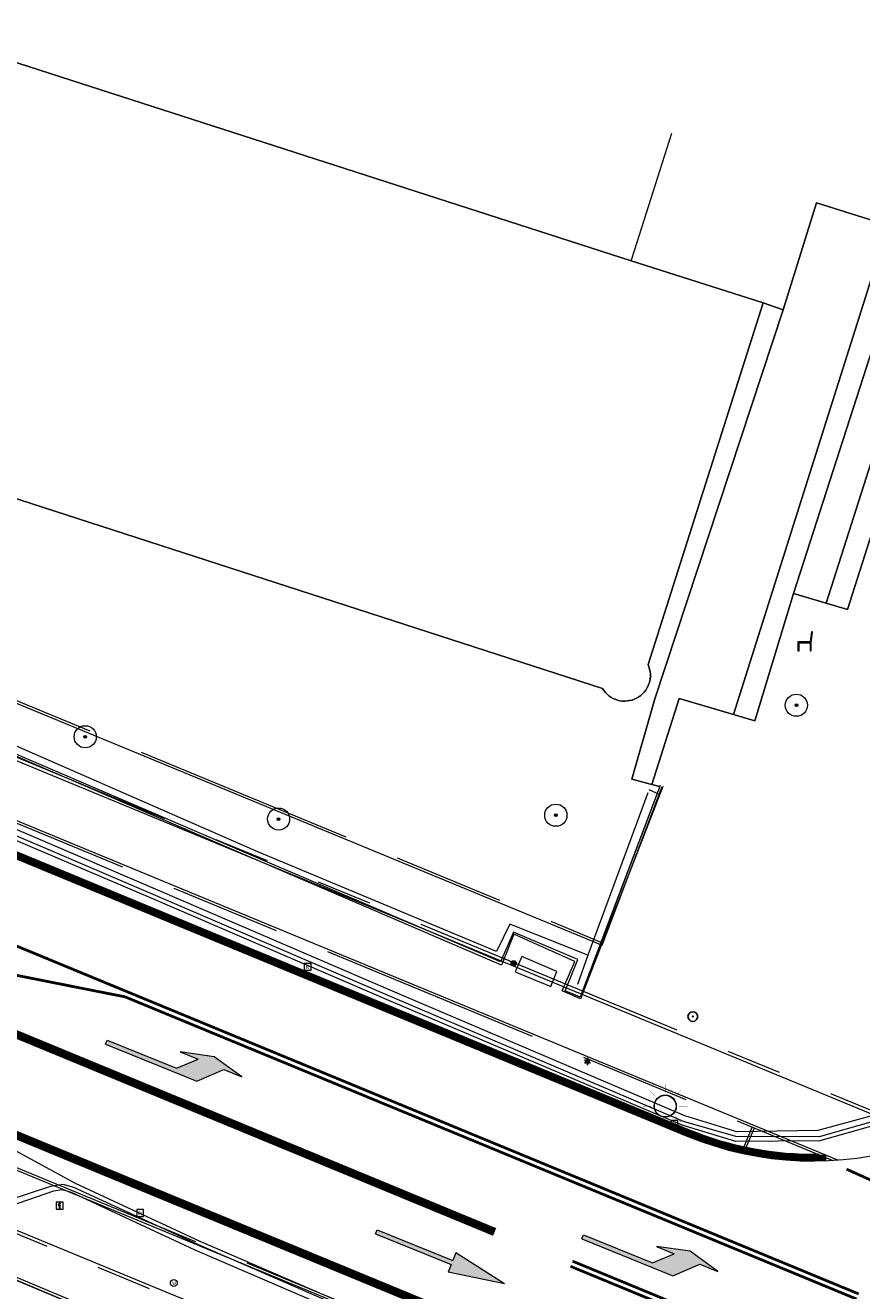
# Model space of a CAD drawing. Header units: metres. Extents: x 187916 to 189411, y 333285 to 334910.
# Tile 33 of 256: x 188559 to 188589, y 334253 to 334299. Entities that reach past the tile are written whole.
import ezdxf
from ezdxf.enums import TextEntityAlignment as Align

# ---------------------------------------------------------------- set-up
doc = ezdxf.new("R2010")
doc.units = ezdxf.units.M
for name, pattern in [('ACAD_ISO09W100', [45, 24, -3, 6, -3, 6, -3]), ('VH-OPSLUITBAND_100X200', [16, 8, -2, 4, -2]), ('VH-TROTTOIRBAND_180-200', [20, 10, -2, 2, -2, 2, -2]), ('VW-1-3_STREEP', [4, 1, -3])]:
    doc.linetypes.add(name, pattern=pattern)
for name, color, linetype, lineweight in [('B-ME-GR-BOOM-S', 253, 'Continuous', 25), ('B-ME-IE-MEUBILAIR_WEGMEUBILAIR-S', 253, 'Continuous', 18), ('B-ME-IE-MEUBILAIR_WEGMEUBILAIR_KAST-G', 253, 'Continuous', 18), ('B-ME-IE-MEUBILAIR_WEGMEUBILAIR_LICHTMAST-S', 253, 'Continuous', 25), ('B-ME-IE-MEUBILAIR_WEGMEUBILAIR_PAAL-S', 253, 'Continuous', 18), ('B-ME-IE-TERREINAFSCHEIDING_NATUURLIJK_HAAG-G', 253, 'IE-TERREINAFSCHEIDING-NATUURLIJK-HAAG', 18), ('B-ME-OG-BEBOUWING_HOOFDGEBOUW-G', 253, 'Continuous', 18), ('B-ME-RI-HWA_KOLK-S', 253, 'Continuous', 25), ('B-ME-VH-KANTOPSLUITING_ACHTERKANTBAND-G', 253, 'Continuous', 18), ('B-ME-VH-VERHARDING_ASFALT-G', 253, 'Continuous', 18), ('B-ME-VH-VERHARDING_BETONSTRAATSTEEN-G', 253, 'Continuous', 18), ('B-ME-VH-VERHARDING_TEGEL-G', 253, 'Continuous', 18), ('B-WE-GR-BEPLANTING_CULTUUR_BODEMBEDEKKER-GV', 253, 'Continuous', 15), ('B-WE-GR-BEPLANTING_CULTUUR_HEESTERS-GV', 253, 'Continuous', 15), ('B-WE-GR-BOOM-S', 253, 'Continuous', 15), ('B-WE-GR-HAAG-G', 253, 'GR-HAAG1-SO', 15), ('B-WE-IE-MEUBILAIR_WEGMEUBILAIR-S', 253, 'Continuous', 15), ('B-WE-IE-TERREINAFSCHEIDING_KUNSTMATIG_MUUR-G', 253, 'IE-TERREINAFSCHEIDING_KUNSTMATIG-SO', 15), ('B-WE-OG-BEBOUWING-GV', 253, 'Continuous', 15), ('B-WE-OG-TERREIN_ERF-GV', 253, 'Continuous', 15), ('B-WE-VH-OPENVERHARDING-GV', 253, 'Continuous', 15), ('N-WE-KL-ET_LS_OV_LICHTMAST-S', 7, 'Continuous', 25), ('N-WE-VH-KANTOPSLUITING_OPSLUITBAND_80X200-G', 30, 'VH-OPSLUITBAND_100X200', 15), ('N-WE-VH-KANTOPSLUITING_RIJWIELPADBAND_4-12 200-G', 94, 'VH-TROTTOIRBAND_180-200', 15), ('N-WE-VH-KANTOPSLUITING_TROTTOIRBAND_RWS-G', 251, 'ACAD_ISO09W100', 35), ('N-WE-VH-KANTOPSLUITING_VOORKANTBAND-G', 7, 'Continuous', 15), ('N-WE-VW-MARKERING_DWARS_OVERSTEEK_BLOKSTREEP-G', 251, 'VW-BLOK50', 0), ('N-WE-VW-MARKERING_LANGS_STREEP-G', 251, 'Continuous', 0), ('N-WE-VW-MARKERING_LANGS_STREEP_13_030_OENV-G', 251, 'VW-1-3_STREEP', 0), ('N-WE-VW-MARKERING_LANGS_STREEP_DOORGETROKKEN_010_OENV-G', 251, 'Continuous', 0), ('N-WE-VW-MARKERING_VLAK-G', 251, 'Continuous', 0)]:
    doc.layers.add(name, color=color, linetype=linetype, lineweight=lineweight)
doc.styles.add('NLCS-ISO', font='NLCS-ISO.ttf')
doc.linetypes.add('GR-HAAG1-SO', pattern='A,6,[176,NLCS.SHX,S=0.125,R=0,X=0,Y=0],-2', length=8)
doc.linetypes.add('IE-TERREINAFSCHEIDING-NATUURLIJK-HAAG', pattern='A,7,-1.5,[67,NLCS.SHX,S=0.75,R=45,X=0,Y=0],-1.5', length=10)
doc.linetypes.add('IE-TERREINAFSCHEIDING_KUNSTMATIG-SO', pattern='A,4,[82,NLCS.SHX,S=0.75,R=90,X=0,Y=0],4,-2', length=10)
doc.linetypes.add('VW-BLOK50', pattern='A,0,-0.5,[148,NLCS.SHX,S=1,R=0,X=-0.5,Y=0],-0.5', length=1)

# ---------------------------------------------------------------- blocks, each defined once
blk = doc.blocks.new('SIE-WEG_ZITBANK-SO')
at = {"color": 0, "linetype": 'ByBlock', "lineweight": 18}
blk.add_lwpolyline([(-0.9124999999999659, -1.631292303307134), (-0.9124999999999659, -0.1999999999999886), (1.087500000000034, -0.1999999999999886), (1.087500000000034, -1.631292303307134), (1.287500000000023, -1.631292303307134), (1.287500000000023, -0.2124515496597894), (1.536122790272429, 1.776530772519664), (1.334566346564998, 1.776530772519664), (1.112500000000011, 0), (-1.112499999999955, 0), (-1.112499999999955, -1.631292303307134)], close=True, dxfattribs=at)
blk = doc.blocks.new('SGR-BOOM_GBKN-SO')
at = {"linetype": 'ByBlock', "lineweight": 18}
h = blk.add_hatch(color=0, dxfattribs=at)
h.dxf.hatch_style = 1
edge = h.paths.add_edge_path()
edge.add_arc((0, 0), 0.25, 0, 360)
at = {"color": 0, "linetype": 'ByBlock', "lineweight": 18}
for radius in [2, 0.25]:
    blk.add_circle((0, 0), radius, dxfattribs=at)
at = {"color": 0, "linetype": 'ByBlock', "lineweight": 18, "style": 'NLCS-ISO'}
blk.add_attdef('SOORT', (2.5, 0), '', height=1.5, dxfattribs=at)
blk = doc.blocks.new('SRI-KOLK-SO')
at = {"color": 0, "linetype": 'ByBlock', "lineweight": 18}
blk.add_lwpolyline([(-1.125, -1.125), (1.125, -1.125), (1.125, 1.125), (-1.125, 1.125)], close=True, dxfattribs=at)
at = {"color": 0, "linetype": 'ByBlock', "lineweight": 18, "style": 'NLCS-ISO'}
blk.add_text('k', height=1.5, dxfattribs=at).set_placement((0, 0), align=Align.MIDDLE_CENTER)
blk = doc.blocks.new('B-SIE-WEG_LICHTMAST-SO')
at = {"ltscale": 0.1}
for p, q in [((-1.096064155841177, 0.6328125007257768), (-2.192125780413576, 1.265625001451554)), ((8.349587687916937e-10, 1.265625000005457), (1.669846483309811e-09, 2.53125000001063)), ((1.096064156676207, 0.6328124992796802), (2.192125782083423, 1.26562499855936)), ((-1.096064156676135, -0.6328124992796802), (-2.192125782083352, -1.26562499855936)), ((-8.349587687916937e-10, -1.265625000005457), (-1.669775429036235e-09, -2.53125000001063)), ((1.096064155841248, -0.6328125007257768), (2.192125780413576, -1.265625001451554))]:
    blk.add_line(p, q, dxfattribs=at)
at = {"flags": 128}
for points in [[(-1.162672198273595, 0.4999999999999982), (1.162672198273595, 0.4999999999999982)], [(-1.162672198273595, -0.4999999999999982), (1.162672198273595, -0.4999999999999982)]]:
    blk.add_lwpolyline(points, dxfattribs=at)
at = {"ltscale": 0.1}
blk.add_circle((0, 0), 1.265625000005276, dxfattribs=at)
at = {"style": 'NLCS-ISO'}
blk.add_attdef('TYPE', text='', height=1.8, dxfattribs=at).set_placement((1.669846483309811e-09, 2.53125000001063), align=Align.BOTTOM_CENTER)
blk = doc.blocks.new('SIE-WEG_PAAL_ALGEMEEN_TYPE_01-SO')
h = blk.add_hatch(color=256)
edge = h.paths.add_edge_path()
edge.add_arc((2.273736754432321e-16, 0), 0.1875, 0, 360)
at = {"ltscale": 0.5}
blk.add_circle((2.273736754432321e-16, 0), 0.1875, dxfattribs=at)
blk = doc.blocks.new('SGR-BOOM_01')
at = {"ltscale": 0.1}
h = blk.add_hatch(color=256, dxfattribs=at)
edge = h.paths.add_edge_path()
edge.add_arc((7.366995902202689e-12, -5.115907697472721e-12), 0.15, 0, 360)
for centre, radius in [((0, 0), 2.5), ((7.366995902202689e-12, -5.115907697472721e-12), 0.04499999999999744)]:
    blk.add_circle(centre, radius)
blk.add_circle((7.366995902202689e-12, -5.115907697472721e-12), 0.15, dxfattribs=at)
blk = doc.blocks.new('SIE-WEG_STRAATPOT_WATER-SO')
blk.add_circle((0, 2.91038304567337e-14), 0.4)
at = {"style": 'NLCS-ISO'}
blk.add_text('W', height=0.4, dxfattribs=at).set_placement((-0.2128690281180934, -0.2108641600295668))
blk = doc.blocks.new('SIE-WEG_VERKEERSBORD_INFORMATIE-SO')
at = {"linetype": 'ByBlock', "lineweight": 18}
h = blk.add_hatch(color=0, dxfattribs=at)
h.dxf.hatch_style = 1
h.paths.add_polyline_path([(0.31640625, 0.4893749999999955), (-0.8226562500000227, 0.4893749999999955), (-0.8226562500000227, 0.1940624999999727), (-0.31640625, 0.1940624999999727), (-0.31640625, -1.620000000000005), (0.31640625, -1.620000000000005)])
h = blk.add_hatch(color=0, dxfattribs=at)
h.dxf.hatch_style = 1
edge = h.paths.add_edge_path()
edge.add_arc((0, 1.246607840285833), 0.3733921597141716, 0, 360)
at = {"color": 0, "linetype": 'ByBlock', "lineweight": 18}
for points in [[(-2, -2), (2, -2), (2, 2), (-2, 2)], [(0.31640625, 0.4893749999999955), (-0.8226562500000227, 0.4893749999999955), (-0.8226562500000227, 0.1940624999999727), (-0.31640625, 0.1940624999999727), (-0.31640625, -1.620000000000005), (0.31640625, -1.620000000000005)]]:
    blk.add_lwpolyline(points, close=True, dxfattribs=at)
blk.add_circle((0, 1.246607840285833), 0.3733921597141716, dxfattribs=at)
blk = doc.blocks.new('DTM')
at = {"layer": 'B-ME-IE-MEUBILAIR_WEGMEUBILAIR_KAST-G', "ltscale": 0.2, "flags": 128}
blk.add_lwpolyline([(188578.2400000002, 334264.2429999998), (188578.4560000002, 334264.7859999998), (188577.1890000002, 334265.3300000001), (188576.9569999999, 334264.773), (188578.2400000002, 334264.2429999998)], dxfattribs=at)
at = {"layer": 'B-ME-IE-TERREINAFSCHEIDING_NATUURLIJK_HAAG-G', "ltscale": 0.2, "flags": 128}
for points in [[(188567.6579999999, 334269.1060000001), (188556.3289999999, 334274.066)], [(188581.7400000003, 334271.238), (188579.5810000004, 334265.377)], [(188576.2760000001, 334265.5139999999), (188567.6579999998, 334269.106)], [(188576.764, 334266.503), (188576.2760000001, 334265.514)], [(188579.5810000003, 334265.377), (188576.7640000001, 334266.5030000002)], [(188579.5810000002, 334265.3769999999), (188579.2000000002, 334264.321)]]:
    blk.add_lwpolyline(points, dxfattribs=at)
at = {"layer": 'B-ME-OG-BEBOUWING_HOOFDGEBOUW-G', "ltscale": 0.2, "flags": 128}
blk.add_lwpolyline([(188617.5070000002, 334221.7250000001), (188618.6430000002, 334224.4709999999), (188619.7198740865, 334227.0396522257), (188619.4160000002, 334227.7800000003), (188619.1280349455, 334228.4805716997), (188577.4479999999, 334245.8790000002), (188563.1030000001, 334251.898), (188526.2999999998, 334267.3530000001), (188523.7779999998, 334266.5379999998)], dxfattribs=at)
at = {"layer": 'B-ME-VH-KANTOPSLUITING_ACHTERKANTBAND-G', "ltscale": 0.2, "flags": 128}
for points in [[(188602.8590000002, 334276.3760000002), (188598.3280000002, 334269.1519999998), (188594.801, 334263.3050000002), (188594.2450000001, 334262.5219999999), (188593.9160000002, 334262.8100000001), (188592.8960000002, 334261.736), (188593.216, 334261.4180000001), (188590.7220000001, 334259.8199999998), (188587.8840000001, 334259.0470000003), (188584.9580000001, 334259.0070000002), (188583.0780000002, 334259.5759999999), (188572.5219999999, 334264.0779999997), (188563.963, 334267.7590000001), (188555.4029999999, 334271.4350000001), (188551.6189999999, 334273.4079999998), (188547.574, 334275.932), (188543.216, 334279.04), (188539.6439999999, 334282.0320000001), (188535.648, 334285.8160000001), (188532.4870000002, 334288.9509999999), (188532.8020000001, 334289.2790000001), (188531.7579999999, 334290.3459999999), (188531.4339999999, 334290.0240000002), (188526.858, 334294.6260000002)], [(188582.1809999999, 334271.4980000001), (188579.2939999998, 334263.858), (188578.7560000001, 334264.0970000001), (188579.2200000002, 334265.2220000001), (188576.895, 334266.2119999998), (188576.4199999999, 334265.1359999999), (188567.5060000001, 334268.9479999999), (188556.3140000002, 334273.7480000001), (188552.531, 334275.787), (188548.335, 334278.4390000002), (188544.4550000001, 334281.2280000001), (188535.952, 334289.0219999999), (188535.878, 334289.068), (188535.1200000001, 334289.804), (188535.0630000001, 334289.8459999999), (188534.6880000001, 334290.1880000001)], [(188608.301, 334236.2629999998), (188600.1400000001, 334239.798), (188591.9330000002, 334243.3059999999), (188582.6179999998, 334247.3190000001), (188574.6519999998, 334250.7510000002), (188565.4040000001, 334254.736), (188560.9369999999, 334256.8080000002), (188560.6120000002, 334256.915), (188560.281, 334256.8650000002), (188558.7259999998, 334256.3169999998), (188558.372, 334256.2790000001), (188558.1740000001, 334256.2939999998), (188550.7489999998, 334260.304), (188543.781, 334264.4100000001), (188537.6740000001, 334268.227), (188532.412, 334271.8119999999), (188532.0249999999, 334272.2570000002), (188531.534, 334274.2510000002), (188531.3900000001, 334274.483), (188531.1349999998, 334274.7069999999), (188529.031, 334275.6209999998), (188526.432, 334275.8820000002), (188526.4399999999, 334275.4339999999), (188524.9879999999, 334275.2420000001)]]:
    blk.add_lwpolyline(points, dxfattribs=at)
at = {"layer": 'B-ME-VH-VERHARDING_ASFALT-G', "ltscale": 0.2, "flags": 128}
for points in [[(188603.1839999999, 334276.219), (188598.6529999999, 334268.98), (188595.1069999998, 334263.122), (188594.503, 334262.2519999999), (188593.469, 334261.1669999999), (188590.8900000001, 334259.5079999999), (188587.9530000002, 334258.6740000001), (188584.9189999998, 334258.659), (188582.9759999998, 334259.2379999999), (188572.3879999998, 334263.7450000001), (188563.8700000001, 334267.4139999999), (188555.2560000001, 334271.085), (188551.4700000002, 334273.051), (188547.3420000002, 334275.6660000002), (188543.037, 334278.7039999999), (188539.3879999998, 334281.7859999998), (188535.406, 334285.551), (188532.2560000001, 334288.6710000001), (188531.2370000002, 334289.6940000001), (188526.5899999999, 334294.3870000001)], [(188618.6260000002, 334232.2429999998), (188609.8119999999, 334235.9950000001), (188608.4210000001, 334236.5980000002), (188600.2409999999, 334240.1179999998), (188592.0649999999, 334243.6329999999), (188582.77, 334247.6329999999), (188574.7779999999, 334251.0690000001), (188565.5819999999, 334255.0460000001), (188561.0789999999, 334257.1340000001), (188551.7760000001, 334262.2080000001), (188544.8829999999, 334266.2609999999), (188538.9410000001, 334270.0109999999), (188531.327, 334275.0439999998), (188529.037, 334275.9649999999), (188526.426, 334276.2390000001), (188524.8509999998, 334276.0350000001), (188521.9840000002, 334275.0439999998), (188519.46, 334273.298), (188517.6699999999, 334270.807), (188517.0099999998, 334269.0450000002)]]:
    blk.add_lwpolyline(points, dxfattribs=at)
at = {"layer": 'B-ME-VH-VERHARDING_BETONSTRAATSTEEN-G', "ltscale": 0.2, "flags": 128}
for points in [[(188603.0320000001, 334276.273), (188598.5079999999, 334269.0470000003), (188594.9739999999, 334263.2089999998), (188594.4010000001, 334262.3709999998), (188593.3509999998, 334261.2689999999), (188590.8080000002, 334259.6370000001), (188587.9270000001, 334258.8190000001), (188584.9210000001, 334258.8319999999), (188583.0249999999, 334259.372), (188572.4530000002, 334263.8840000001), (188563.8790000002, 334267.5729999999), (188555.3089999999, 334271.2379999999), (188551.5299999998, 334273.2080000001), (188547.4279999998, 334275.7749999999), (188543.1209999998, 334278.8629999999), (188539.4789999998, 334281.8930000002), (188535.5079999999, 334285.6680000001), (188532.3870000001, 334288.79), (188531.29, 334289.8760000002), (188526.713, 334294.4909999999)], [(188608.3689999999, 334236.4569999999), (188600.196, 334239.983), (188592.023, 334243.4950000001), (188582.7140000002, 334247.5079999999), (188574.7209999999, 334250.9240000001), (188565.5010000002, 334254.932), (188561.0219999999, 334256.9980000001), (188560.6299999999, 334257.1069999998), (188560.182, 334257.0290000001), (188558.6340000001, 334256.5269999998), (188558.3670000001, 334256.4789999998), (188558.2480000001, 334256.4890000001), (188550.8509999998, 334260.4750000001), (188543.9130000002, 334264.585), (188537.7680000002, 334268.4029999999), (188532.5410000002, 334271.9789999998), (188532.1919999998, 334272.3500000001), (188531.7230000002, 334274.2960000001), (188531.5430000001, 334274.6469999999), (188531.1890000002, 334274.9440000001), (188529.0240000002, 334275.821), (188526.4040000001, 334276.085), (188524.8569999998, 334275.8790000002)]]:
    blk.add_lwpolyline(points, dxfattribs=at)
at = {"layer": 'B-ME-VH-VERHARDING_TEGEL-G', "ltscale": 0.2, "flags": 128}
blk.add_lwpolyline([(188582.2799999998, 334271.4649999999), (188579.307, 334263.801), (188578.6540000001, 334264.0890000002), (188579.1060000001, 334265.1490000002), (188576.909, 334266.1310000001), (188576.4530000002, 334265.0210000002), (188567.4900000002, 334268.8700000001), (188556.29, 334273.693), (188552.4819999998, 334275.6880000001), (188548.287, 334278.3739999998), (188544.3900000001, 334281.176), (188535.875, 334288.9619999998)], dxfattribs=at)
at = {"layer": 'B-WE-GR-BEPLANTING_CULTUUR_BODEMBEDEKKER-GV', "ltscale": 0.2, "flags": 128}
blk.add_lwpolyline([(188596.778, 334286.27), (188597.143, 334287.413), (188590.585, 334289.543), (188587.002, 334278.43), (188588.176, 334278.084), (188591.361, 334288.026)], close=True, dxfattribs=at)
at = {"layer": 'B-WE-GR-BEPLANTING_CULTUUR_HEESTERS-GV', "ltscale": 0.2, "flags": 128}
for points in [[(188597.143, 334287.413), (188601.736, 334285.946), (188602.377, 334287.959), (188587.835, 334292.533), (188586.628, 334288.672), (188581.99, 334274.634), (188581.163, 334271.728), (188581.887, 334271.537), (188582.872, 334274.644), (188584.83, 334274.067), (188590.039, 334290.537), (188597.378, 334288.129)], [(188597.143, 334287.413), (188597.378, 334288.129), (188590.039, 334290.537), (188584.83, 334274.067), (188585.598, 334273.841), (188587.002, 334278.43), (188590.585, 334289.543)], [(188596.778, 334286.27), (188591.361, 334288.026), (188588.176, 334278.084), (188588.944, 334277.858), (188591.878, 334287.017), (188596.534, 334285.508)]]:
    blk.add_lwpolyline(points, close=True, dxfattribs=at)
blk.add_lwpolyline([(188582.182, 334271.165), (188581.7892015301, 334271.3452307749)], dxfattribs=at)
at = {"layer": 'B-WE-GR-HAAG-G', "ltscale": 0.2, "flags": 128}
for points in [[(188596.778, 334286.27), (188596.534, 334285.508), (188591.878, 334287.017), (188588.944, 334277.858), (188588.176, 334278.084)], [(188587.002, 334278.43), (188585.598, 334273.841), (188584.83, 334274.067)], [(188588.176, 334278.084), (188587.002, 334278.43)]]:
    blk.add_lwpolyline(points, dxfattribs=at)
at = {"layer": 'B-WE-IE-TERREINAFSCHEIDING_KUNSTMATIG_MUUR-G', "ltscale": 0.2, "flags": 128}
for points in [[(188581.933, 334292.932), (188582.605, 334295.045)], [(188581.268, 334290.841), (188581.933, 334292.932)], [(188581.141, 334290.441), (188581.268, 334290.841)]]:
    blk.add_lwpolyline(points, dxfattribs=at)
at = {"layer": 'B-WE-OG-BEBOUWING-GV', "ltscale": 0.2, "flags": 128}
for points in [[(188581.75, 334275.864), (188585.903, 334288.917), (188581.141, 334290.441), (188556.081, 334298.514), (188557.165, 334301.91)], [(188539.578, 334303.176), (188537.144, 334295.511), (188537.479, 334295.403), (188538.24, 334295.157), (188553.549, 334290.213), (188553.672, 334290.594), (188558.62, 334288.994), (188556.529, 334282.628), (188580.103, 334275.004)], [(188581.334, 334274.654), (188581.335, 334274.655), (188581.336, 334274.655)]]:
    blk.add_lwpolyline(points, dxfattribs=at)
for points in [[(188581.832, 334275.524, 0.09430698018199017), (188581.75, 334275.864)], [(188581.61, 334274.873, 0.09468321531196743), (188581.783, 334275.177)], [(188581.783, 334275.177, 0.09523663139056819), (188581.832, 334275.524)], [(188580.103, 334275.004, 0.1927780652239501), (188580.649, 334274.584)], [(188581.336, 334274.655, 0.09367069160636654), (188581.61, 334274.873)], [(188580.649, 334274.584, 0.1926286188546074), (188581.334, 334274.654)]]:
    blk.add_lwpolyline(points, format="xyb", dxfattribs=at)
at = {"layer": 'B-WE-OG-TERREIN_ERF-GV', "ltscale": 0.2, "flags": 128}
for points in [[(188557.165, 334301.91), (188556.081, 334298.514), (188581.141, 334290.441), (188585.903, 334288.917), (188586.628, 334288.672), (188587.835, 334292.533), (188602.377, 334287.959), (188602.572, 334288.573), (188604.589, 334287.944), (188604.624, 334288.101), (188604.751, 334288.471), (188605.801, 334287.895)], [(188582.1679279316, 334271.4634067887), (188581.887, 334271.537), (188581.163, 334271.728), (188581.99, 334274.634), (188586.628, 334288.672), (188585.903, 334288.917), (188581.75, 334275.864)], [(188580.103, 334275.004), (188556.529, 334282.628)], [(188581.336, 334274.655), (188581.335, 334274.655), (188581.334, 334274.654)]]:
    blk.add_lwpolyline(points, dxfattribs=at)
for points in [[(188581.75, 334275.864, -0.09430698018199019), (188581.832, 334275.524)], [(188581.783, 334275.177, -0.09468321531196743), (188581.61, 334274.873)], [(188581.832, 334275.524, -0.0952366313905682), (188581.783, 334275.177)], [(188580.649, 334274.584, -0.1927780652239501), (188580.103, 334275.004)], [(188581.61, 334274.873, -0.09367069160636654), (188581.336, 334274.655)], [(188581.334, 334274.654, -0.1926286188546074), (188580.649, 334274.584)]]:
    blk.add_lwpolyline(points, format="xyb", dxfattribs=at)
at = {"layer": 'B-WE-VH-OPENVERHARDING-GV', "ltscale": 0.2, "flags": 128}
blk.add_lwpolyline([(188603.0750951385, 334276.2446879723), (188609.168, 334285.519), (188605.801, 334287.895), (188604.751, 334288.471), (188604.624, 334288.101), (188604.589, 334287.944), (188602.572, 334288.573), (188602.377, 334287.959), (188601.736, 334285.946), (188597.143, 334287.413), (188596.778, 334286.27), (188596.534, 334285.508), (188591.878, 334287.017), (188588.944, 334277.858), (188588.176, 334278.084), (188587.002, 334278.43), (188585.598, 334273.841), (188584.83, 334274.067), (188582.872, 334274.644), (188581.887, 334271.537), (188582.1679279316, 334271.4634067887)], dxfattribs=at)
at = {"layer": 'B-ME-GR-BOOM-S', "xscale": 0.07, "yscale": 0.07, "zscale": 0.07}
blk.add_blockref('SGR-BOOM_01', (188583.366, 334263.164), dxfattribs=at)
at = {"layer": 'B-ME-IE-MEUBILAIR_WEGMEUBILAIR-S'}
for name, p, xscale, yscale, zscale in [('SIE-WEG_VERKEERSBORD_INFORMATIE-SO', (188560.507, 334256.337), 0.0625, 0.0625, 0.0625), ('SIE-WEG_STRAATPOT_WATER-SO', (188564.629, 334253.545), 0.3125, 0.3125, 0.3125)]:
    blk.add_blockref(name, p, dxfattribs=dict(at, xscale=xscale, yscale=yscale, zscale=zscale))
at = {"layer": 'B-ME-IE-MEUBILAIR_WEGMEUBILAIR_LICHTMAST-S', "xscale": 0.05, "yscale": 0.05, "zscale": 0.05}
blk.add_blockref('B-SIE-WEG_LICHTMAST-SO', (188579.559, 334261.541), dxfattribs=at)
at = {"layer": 'B-ME-IE-MEUBILAIR_WEGMEUBILAIR_PAAL-S', "xscale": 0.5, "yscale": 0.5, "zscale": 0.5}
blk.add_blockref('SIE-WEG_PAAL_ALGEMEEN_TYPE_01-SO', (188576.898, 334265.084), dxfattribs=at)
at = {"layer": 'B-ME-RI-HWA_KOLK-S', "xscale": 0.11, "yscale": 0.11, "zscale": 0.11}
for p in [(188569.459, 334264.959), (188582.705, 334259.289), (188563.412, 334256.075)]:
    blk.add_blockref('SRI-KOLK-SO', p, dxfattribs=at)
at = {"layer": 'B-WE-GR-BOOM-S', "xscale": 0.2, "yscale": 0.2, "zscale": 0.2}
for p in [(188587.104, 334274.4), (188561.43, 334273.26), (188568.41, 334270.29), (188578.42, 334270.43)]:
    blk.add_blockref('SGR-BOOM_GBKN-SO', p, dxfattribs=at)
at = {"layer": 'B-WE-IE-MEUBILAIR_WEGMEUBILAIR-S', "xscale": 0.2, "yscale": 0.2, "zscale": 0.2}
blk.add_blockref('SIE-WEG_ZITBANK-SO', (188587.383, 334276.69), dxfattribs=at)
blk = doc.blocks.new('SKL-ET_OV_LICHTMAST-SO')
at = {"linetype": 'ByBlock', "lineweight": 18}
h = blk.add_hatch(color=0, dxfattribs=at)
h.dxf.hatch_style = 1
h.paths.add_polyline_path([(1, 0, 1), (-1, 0, 1)])
h.paths.add_polyline_path([(-0.975, 0, -1), (0.9750000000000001, 0, -1)], flags=16)
at = {"color": 0, "linetype": 'ByBlock', "lineweight": 18, "const_width": 0.025}
for points in [[(-1.41421356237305, 1.414213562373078), (-0.8838834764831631, 0.8838834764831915)], [(0, 2), (0, 1.25)], [(0.88388347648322, 0.8838834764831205), (1.414213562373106, 1.414213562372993)], [(-1.25, 0), (-2, 0)], [(2, 0), (1.25, 0)], [(-1.414213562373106, -1.414213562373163), (-0.8838834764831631, -0.88388347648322)], [(0.8838834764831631, -0.8838834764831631), (1.414213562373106, -1.414213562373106)], [(0, -1.25), (0, -2)]]:
    blk.add_lwpolyline(points, dxfattribs=at)
at = {"color": 0, "linetype": 'ByBlock', "lineweight": 18}
for radius in [1, 0.975]:
    blk.add_circle((0, 0), radius, dxfattribs=at)
blk = doc.blocks.new('ontwerp Parklaan')
at = {"layer": 'N-WE-VH-KANTOPSLUITING_OPSLUITBAND_80X200-G', "color": 251, "flags": 128}
for points in [[(188582.1809999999, 334271.4980000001), (188580.0582600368, 334265.8418154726), (188555.1237075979, 334276.1403472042, -0.04804592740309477), (188542.9753033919, 334282.5843160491), (188535.952, 334289.0219999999), (188535.878, 334289.068), (188535.1200000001, 334289.804), (188535.0630000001, 334289.8459999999), (188534.6880000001, 334290.1880000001), (188534.429, 334289.9079999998), (188528.5682164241, 334295.8691789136), (188533.8020006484, 334312.3269946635)], [(188541.2714770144, 334279.0978094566, 0.04773109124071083), (188555.4253116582, 334271.6014751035), (188588.4222858, 334257.9729816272)], [(188609.2567620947, 334237.9858817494), (188608.8826533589, 334237.0800988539), (188589.2008301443, 334245.2091351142), (188554.5480391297, 334259.5215182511), (188552.8657517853, 334260.2163408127, -0.07225312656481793), (188533.8511572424, 334271.5095065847)]]:
    blk.add_lwpolyline(points, format="xyb", dxfattribs=at)
for points in [[(188614.8163391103, 334230.2803957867), (188577.4479999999, 334245.8790000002), (188563.1030000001, 334251.898), (188526.1932957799, 334267.39780922), (188523.809, 334266.438), (188518.0860000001, 334252.6310000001), (188512.8679999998, 334240.4199999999), (188512.233, 334238.7710000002)], [(188585.2100674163, 334258.440301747), (188585.5132919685, 334259.1744615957)]]:
    blk.add_lwpolyline(points, dxfattribs=at)
at = {"layer": 'N-WE-VH-KANTOPSLUITING_RIJWIELPADBAND_4-12 200-G', "color": 251, "flags": 128}
for points in [[(188526.9797848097, 334299.4660934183, 0.001911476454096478), (188526.6989281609, 334297.9638643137, 0.06205744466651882), (188526.6160268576, 334296.5122380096, 0.04188649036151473), (188526.7636061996, 334295.539929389, 0.1324060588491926), (188528.2245551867, 334292.8505979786, 0.05373844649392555), (188541.6189743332, 334281.5111644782), (188542.4494868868, 334280.9562542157, 0.006098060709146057), (188544.130106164, 334279.8772837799, 0.003048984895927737), (188544.9801549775, 334279.3532537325, 0.03868484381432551), (188556.2651475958, 334273.634865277), (188591.8682696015, 334258.9299740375)], [(188615.5109503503, 334231.9622015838), (188588.3609942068, 334243.1757449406), (188553.7082031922, 334257.4881280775), (188552.0259158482, 334258.1829506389, -0.05485396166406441), (188536.8472617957, 334266.5003343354, -0.003159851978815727), (188536.0317421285, 334267.0790981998, -0.01425206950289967), (188532.4472589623, 334269.8154795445, -0.01254493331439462), (188529.4255401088, 334272.3897572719, 0.3200061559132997), (188523.7943169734, 334273.0190108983)]]:
    blk.add_lwpolyline(points, format="xyb", dxfattribs=at)
at = {"layer": 'N-WE-VH-KANTOPSLUITING_TROTTOIRBAND_RWS-G', "color": 251, "const_width": 0.22, "flags": 128}
for points in [[(188543.1827125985, 334276.3528689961, 0.03629151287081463), (188553.1500931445, 334271.3618802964), (188583.171634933, 334258.9623073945, 0.1083033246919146), (188588.1842489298, 334258.0712962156)], [(188608.4484270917, 334238.4387553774), (188589.616930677, 334246.2165875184), (188554.9641396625, 334260.5289706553, -0.001195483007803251), (188554.5971754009, 334260.6815632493, -0.0544689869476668), (188538.7992549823, 334269.4209252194)]]:
    blk.add_lwpolyline(points, format="xyb", dxfattribs=at)
at = {"layer": 'N-WE-VH-KANTOPSLUITING_TROTTOIRBAND_RWS-G', "color": 251, "linetype": 'Continuous', "flags": 128}
for points in [[(188543.2414604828, 334276.4459127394, 0.03628204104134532), (188553.1920849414, 334271.463549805), (188583.2136267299, 334259.0639769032, 0.1030584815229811), (188587.9355703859, 334258.174006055)], [(188616.8088587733, 334235.1047218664), (188589.6589224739, 334246.3182570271), (188555.0061314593, 334260.630640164, -0.001195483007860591), (188554.6396528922, 334260.7830307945, -0.05469956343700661), (188538.8002840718, 334269.5548356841, -0.007922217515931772), (188536.6765402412, 334271.1061805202)], [(188608.4064352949, 334238.3370858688), (188589.5749388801, 334246.1149180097), (188554.9221478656, 334260.4273011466, -0.05566809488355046), (188538.735868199, 334269.3310246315)]]:
    blk.add_lwpolyline(points, format="xyb", dxfattribs=at)
at = {"layer": 'N-WE-VH-KANTOPSLUITING_VOORKANTBAND-G', "color": 251, "flags": 128}
for points in [[(188533.725762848, 334312.3512392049), (188528.4773664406, 334295.8474749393), (188534.430764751, 334289.7920947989), (188534.6927863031, 334290.0753613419), (188535.0121797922, 334289.7840744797), (188535.068169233, 334289.7428191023), (188535.8284500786, 334289.0046044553), (188535.903436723, 334288.9579911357), (188542.9259203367, 334282.521058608, 0.04806806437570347), (188555.0931681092, 334276.0664057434), (188580.0913004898, 334265.7416140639), (188582.2558352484, 334271.4697212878)], [(188588.6026095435, 334257.9850588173), (188555.4558511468, 334271.6754165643, -0.04773109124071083), (188541.3154835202, 334279.1646183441), (188536.4738570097, 334281.9526154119, -0.01996908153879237), (188531.795730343, 334285.8175800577, 0.9999999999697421), (188531.1285378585, 334285.072694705, 0.08489086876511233), (188553.1081013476, 334271.2602107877), (188583.1296431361, 334258.8606378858, 0.3624285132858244), (188597.8025942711, 334263.4594788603), (188600.2621288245, 334267.2826836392, 0.03558079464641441), (188603.672798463, 334273.5179923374), (188609.168, 334285.519)], [(188509.4481044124, 334239.7642160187, 0.0003380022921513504), (188509.7666953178, 334240.6619166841, 0.0002003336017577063), (188509.9549508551, 334241.1941859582, -0.04063967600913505), (188512.6066475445, 334247.1195316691, -0.01365271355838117), (188513.7094758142, 334249.0046693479, 0.05719041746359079), (188517.613888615, 334257.2473359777, 0.01826816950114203), (188521.3201636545, 334269.9770317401, -0.564196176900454), (188529.5056269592, 334272.4791222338, 0.0003360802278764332), (188529.5847635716, 334272.4082976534, 0.01220880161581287), (188532.5227628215, 334269.9087488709, 0.0723357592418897), (188552.0717250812, 334258.2938628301), (188553.7540124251, 334257.5990402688), (188588.4068034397, 334243.2866571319), (188615.5567588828, 334232.0731140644)], [(188536.676462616, 334271.1060777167, 0.006147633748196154), (188536.3795039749, 334271.3248504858, 0.01668058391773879), (188535.5477050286, 334271.8809297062, 0.03771297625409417), (188533.5440466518, 334272.9254326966, 0.8654414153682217), (188533.0274747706, 334272.0813023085, 0.07551769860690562), (188552.8352122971, 334260.1423993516), (188554.5174996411, 334259.4475767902), (188589.1702906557, 334245.1351936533), (188608.9260553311, 334236.9756179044), (188609.4146871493, 334238.1586812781)]]:
    blk.add_lwpolyline(points, format="xyb", dxfattribs=at)
for points in [[(188556.2193383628, 334273.5239530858), (188591.7021768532, 334258.868741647)], [(188614.8545131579, 334230.3728235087), (188577.4866062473, 334245.9712473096), (188563.1416910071, 334251.9902117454), (188526.1940996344, 334267.5059312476), (188523.7327011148, 334266.5150839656), (188517.9938299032, 334252.6697939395), (188512.7753315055, 334240.4576276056), (188512.1396800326, 334238.8069358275)], [(188585.2840088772, 334258.4097622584), (188585.5872334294, 334259.1439221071)]]:
    blk.add_lwpolyline(points, dxfattribs=at)
at = {"layer": 'N-WE-KL-ET_LS_OV_LICHTMAST-S', "color": 251, "xscale": 0.4, "yscale": 0.4, "zscale": 0.2}
blk.add_blockref('SKL-ET_OV_LICHTMAST-SO', (188582.3688699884, 334259.9311781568), dxfattribs=at)
blk = doc.blocks.new('markering')
at = {"layer": 'N-WE-VW-MARKERING_VLAK-G'}
for points in [[(188565.5033216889, 334261.6258247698), (188564.7219604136, 334261.2949553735), (188562.2232337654, 334262.3070260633), (188562.1669222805, 334262.1679972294), (188565.4572713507, 334260.8352920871), (188566.4339729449, 334261.2488788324), (188567.08277417, 334260.9860919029), (188566.0831664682, 334261.7146414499), (188564.8583128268, 334261.8870756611)], [(188574.8125630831, 334254.6358431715), (188574.6999401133, 334254.3577855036), (188571.9657063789, 334255.4652447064), (188571.909394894, 334255.3262158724), (188574.6436286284, 334254.2187566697), (188574.5310056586, 334253.9406990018), (188576.5718451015, 334253.5186807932)], [(188582.6933832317, 334254.6022468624), (188581.9120219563, 334254.2713774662), (188579.4132953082, 334255.283448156), (188579.3569838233, 334255.144419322), (188582.6473328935, 334253.8117141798), (188583.6240344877, 334254.2253009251), (188584.2728357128, 334253.9625139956), (188583.2732280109, 334254.6910635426), (188582.0483743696, 334254.8634977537)]]:
    blk.add_hatch(color=256, dxfattribs=at).paths.add_polyline_path(points)
at = {"layer": 'N-WE-VW-MARKERING_DWARS_OVERSTEEK_BLOKSTREEP-G', "const_width": 0.1, "flags": 128}
blk.add_lwpolyline([(188588.9164165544, 334257.6539330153), (188609.8773347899, 334248.2143793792)], dxfattribs=at)
at = {"layer": 'N-WE-VW-MARKERING_LANGS_STREEP-G', "const_width": 0.1, "flags": 128}
for points in [[(188562.8709547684, 334263.873927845), (188585.7294264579, 334254.4328642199)], [(188562.9472923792, 334264.0587860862), (188585.8057751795, 334254.6177178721)]]:
    blk.add_lwpolyline(points, dxfattribs=at)
at = {"layer": 'N-WE-VW-MARKERING_LANGS_STREEP_13_030_OENV-G', "const_width": 0.3, "flags": 128}
blk.add_lwpolyline([(188553.1206662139, 334264.9682724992, 0.007832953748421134), (188555.42836655, 334263.9725427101), (188576.211962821, 334255.388449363)], format="xyb", dxfattribs=at)
at = {"layer": 'N-WE-VW-MARKERING_LANGS_STREEP_DOORGETROKKEN_010_OENV-G', "flags": 128}
for points in [[(188541.1551139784, 334274.0552727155, 0.1, 0.1, 0.037782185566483), (188552.0010448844, 334268.5798328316, 0.1, 0.1, 0), (188562.9472923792, 334264.0587860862, 0.1, 0.1, 0), (188589.3535991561, 334253.1523866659, 0, 0, 0)], [(188589.2772504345, 334252.9675330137, 0.1, 0.1, 0), (188562.8709547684, 334263.873927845, 0.1, 0.1, 0), (188553.0790118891, 334265.8163524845, 0.1, 0.1, -0.08849861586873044), (188544.8996952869, 334269.0110805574, 0.1, 0.1, -0.01837632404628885), (188539.9978463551, 334272.2623525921, 0, 0, 0)]]:
    blk.add_lwpolyline(points, format="xyseb", dxfattribs=at)
at = {"layer": 'N-WE-VW-MARKERING_LANGS_STREEP_DOORGETROKKEN_010_OENV-G', "const_width": 0.1, "flags": 128}
for points in [[(188578.9465932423, 334254.150791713), (188588.1892758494, 334250.333355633)], [(188579.0229419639, 334254.3356453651), (188588.265624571, 334250.5182092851)]]:
    blk.add_lwpolyline(points, dxfattribs=at)
at = {"layer": 'N-WE-VW-MARKERING_VLAK-G'}
for p, q in [((188562.1669222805, 334262.1679972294), (188562.2232337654, 334262.3070260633)), ((188562.1669222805, 334262.1679972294), (188565.4572713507, 334260.8352920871)), ((188562.2232337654, 334262.3070260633), (188564.7219604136, 334261.2949553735)), ((188564.7219604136, 334261.2949553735), (188565.5033216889, 334261.6258247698)), ((188566.0831664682, 334261.7146414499), (188564.8583128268, 334261.8870756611)), ((188564.8583128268, 334261.8870756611), (188565.5033216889, 334261.6258247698)), ((188567.08277417, 334260.9860919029), (188566.0831664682, 334261.7146414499)), ((188565.4572713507, 334260.8352920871), (188566.4339729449, 334261.2488788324)), ((188566.4339729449, 334261.2488788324), (188567.08277417, 334260.9860919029)), ((188571.909394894, 334255.3262158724), (188571.9657063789, 334255.4652447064)), ((188571.909394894, 334255.3262158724), (188574.6436286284, 334254.2187566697)), ((188571.9657063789, 334255.4652447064), (188574.6999401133, 334254.3577855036)), ((188579.3569838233, 334255.144419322), (188579.4132953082, 334255.283448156)), ((188579.3569838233, 334255.144419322), (188582.6473328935, 334253.8117141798)), ((188579.4132953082, 334255.283448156), (188581.9120219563, 334254.2713774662)), ((188574.8125630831, 334254.6358431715), (188574.6999401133, 334254.3577855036)), ((188576.5718451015, 334253.5186807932), (188574.8125630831, 334254.6358431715)), ((188581.9120219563, 334254.2713774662), (188582.6933832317, 334254.6022468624)), ((188583.2732280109, 334254.6910635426), (188582.0483743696, 334254.8634977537)), ((188582.0483743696, 334254.8634977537), (188582.6933832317, 334254.6022468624)), ((188584.2728357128, 334253.9625139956), (188583.2732280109, 334254.6910635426)), ((188574.6436286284, 334254.2187566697), (188574.5310056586, 334253.9406990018)), ((188582.6473328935, 334253.8117141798), (188583.6240344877, 334254.2253009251)), ((188583.6240344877, 334254.2253009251), (188584.2728357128, 334253.9625139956)), ((188576.5718451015, 334253.5186807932), (188574.5310056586, 334253.9406990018))]:
    blk.add_line(p, q, dxfattribs=at)

msp = doc.modelspace()

# ---------------------------------------------------------------- block references
for name in ['DTM', 'markering', 'ontwerp Parklaan']:
    msp.add_blockref(name, (0, 0))

doc.saveas('drawing.dxf')
